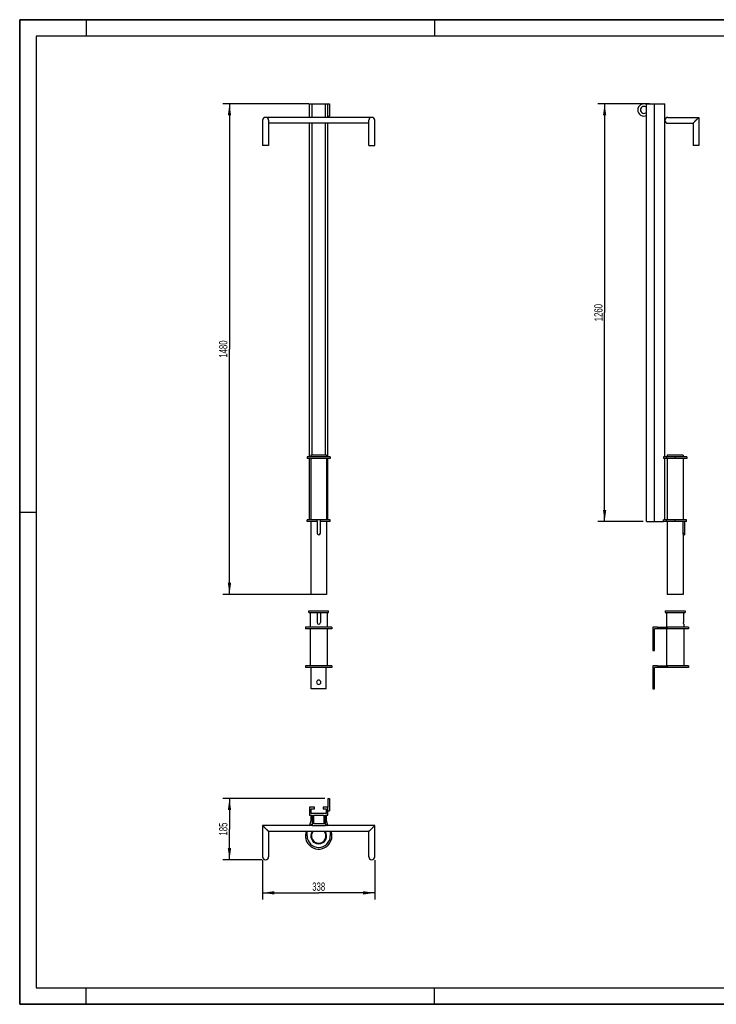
# Model space of a CAD drawing. Header units: millimetres. Extents: x 0 to 4200, y 0 to 2970.
# Tile 1 of 2: x 0 to 2100, y 0 to 2970. Entities that reach past the tile are written whole.
import ezdxf

# ---------------------------------------------------------------- set-up
doc = ezdxf.new("R2010")
doc.units = ezdxf.units.MM
doc.header["$LTSCALE"] = 231
doc.layers.get('0').update_dxf_attribs({"linetype": 'CONTINUOUS'})
doc.layers.add('005_AXIS', color=7, linetype='CONTINUOUS')
doc.layers.add('050_DIMENSIONING', color=7, linetype='CONTINUOUS')
doc.styles.get("Standard").update_dxf_attribs({"font": 'txt', "width": 0.7})
doc.dimstyles.new('DIMSTYLE_1', dxfattribs={"dimtxt": 25, "dimasz": 35, "dimexe": 2, "dimexo": 1, "dimtad": 1, "dimdec": 1, "dimtxsty": 'Standard', "dimblk": '_FILLED', "dimblk1": '_FILLED', "dimblk2": '_FILLED', "dimcen": 0.09, "dimazin": 2, "dimtp": 0.5, "dimtm": 0.5, "dimtfac": 1, "dimtdec": 1, "dimtofl": 0, "dimtmove": 0, "dimatfit": 3, "dimldrblk": '_FILLED', "dimfxl": 1, "dimtolj": 1, "dimarcsym": 0})
doc.dimstyles.new('DIMSTYLE_2', dxfattribs={"dimtxt": 25, "dimasz": 35, "dimexe": 2, "dimexo": 1, "dimtad": 1, "dimdec": 0, "dimtxsty": 'Standard', "dimblk": '_FILLED', "dimblk1": '_FILLED', "dimblk2": '_FILLED', "dimcen": 0.09, "dimazin": 2, "dimtp": 0.5, "dimtm": 0.5, "dimtfac": 1, "dimtdec": 0, "dimtofl": 0, "dimtmove": 0, "dimatfit": 3, "dimldrblk": '_FILLED', "dimfxl": 1, "dimtolj": 1, "dimarcsym": 0})
doc.dimstyles.new('DIMSTYLE_3', dxfattribs={"dimtxt": 25, "dimasz": 35, "dimexe": 2, "dimexo": 1, "dimtad": 1, "dimtxsty": 'Standard', "dimblk": '_FILLED', "dimblk1": '_FILLED', "dimblk2": '_FILLED', "dimcen": 0.09, "dimazin": 2, "dimtp": 1.2, "dimtm": 1.2, "dimtfac": 1, "dimtofl": 0, "dimtmove": 0, "dimatfit": 3, "dimldrblk": '_FILLED', "dimfxl": 1, "dimtolj": 1, "dimarcsym": 0})

# ---------------------------------------------------------------- blocks, each defined once
blk = doc.blocks.new('_FILLED')
at = {"color": 0, "linetype": 'ByBlock'}
blk.add_solid([(0, 0), (-1, 0.143), (-1, -0.143)], dxfattribs=at)
blk = doc.blocks.new('*D1')
at = {"layer": '050_DIMENSIONING', "color": 2, "linetype": 'Continuous', "transparency": 16777216}
for p, q in [((732.4, 435.2), (732.4, 316.2)), ((1070.4, 435.2), (1070.4, 316.2)), ((732.4, 336.2), (901.4, 336.2)), ((1070.4, 336.2), (901.4, 336.2))]:
    blk.add_line(p, q, dxfattribs=at)
at = {"layer": '050_DIMENSIONING', "color": 2, "linetype": 'Continuous', "transparency": 16777216, "xscale": 35, "yscale": 35, "zscale": 35, "rotation": 180}
blk.add_blockref('_FILLED', (732.4, 336.2), dxfattribs=at)
at = {"layer": '050_DIMENSIONING', "color": 2, "linetype": 'Continuous', "transparency": 16777216, "xscale": 35, "yscale": 35, "zscale": 35}
blk.add_blockref('_FILLED', (1070.4, 336.2), dxfattribs=at)
at = {"layer": '050_DIMENSIONING', "color": 2, "linetype": 'Continuous', "transparency": 16777216, "insert": (901.4, 367.5), "char_height": 25, "width": 83.036, "attachment_point": 2, "line_spacing_factor": 0.9}
blk.add_mtext('338', dxfattribs=at)
blk = doc.blocks.new('*D2')
at = {"layer": '050_DIMENSIONING', "color": 2, "linetype": 'Continuous', "transparency": 16777216}
for p, q in [((919.4, 620.7), (612.4, 620.7)), ((632.4, 620.7), (632.4, 528.5)), ((632.4, 436.2), (632.4, 528.5)), ((731.4, 436.2), (612.4, 436.2))]:
    blk.add_line(p, q, dxfattribs=at)
at = {"layer": '050_DIMENSIONING', "color": 2, "linetype": 'Continuous', "transparency": 16777216, "xscale": 35, "yscale": 35, "zscale": 35}
for p, rotation in [((632.4, 620.7), 90), ((632.4, 436.2), 270)]:
    blk.add_blockref('_FILLED', p, dxfattribs=dict(at, rotation=rotation))
at = {"layer": '050_DIMENSIONING', "color": 2, "linetype": 'Continuous', "transparency": 16777216, "insert": (601.1, 528.5), "char_height": 25, "width": 77.679, "attachment_point": 2, "rotation": 90, "line_spacing_factor": 0.9}
blk.add_mtext('185', dxfattribs=at)
blk = doc.blocks.new('*D3')
at = {"layer": '050_DIMENSIONING', "color": 2, "linetype": 'Continuous', "transparency": 16777216}
for p, q in [((871.4, 2716.4), (612.4, 2716.4)), ((632.4, 2716.4), (632.4, 1976.4)), ((632.4, 1236.4), (632.4, 1976.4)), ((891.4, 1236.4), (612.4, 1236.4))]:
    blk.add_line(p, q, dxfattribs=at)
at = {"layer": '050_DIMENSIONING', "color": 2, "linetype": 'Continuous', "transparency": 16777216, "xscale": 35, "yscale": 35, "zscale": 35}
for p, rotation in [((632.4, 2716.4), 90), ((632.4, 1236.4), 270)]:
    blk.add_blockref('_FILLED', p, dxfattribs=dict(at, rotation=rotation))
at = {"layer": '050_DIMENSIONING', "color": 2, "linetype": 'Continuous', "transparency": 16777216, "insert": (601.1, 1976.4), "char_height": 25, "width": 109.821, "attachment_point": 2, "rotation": 90, "line_spacing_factor": 0.9}
blk.add_mtext('1480', dxfattribs=at)
blk = doc.blocks.new('*D4')
at = {"layer": '050_DIMENSIONING', "color": 2, "linetype": 'Continuous', "transparency": 16777216}
for p, q in [((1898.8, 2716.4), (1743.3, 2716.4)), ((1763.3, 2716.4), (1763.3, 2086.4)), ((1763.3, 1456.4), (1763.3, 2086.4)), ((1879.8, 1456.4), (1743.3, 1456.4))]:
    blk.add_line(p, q, dxfattribs=at)
at = {"layer": '050_DIMENSIONING', "color": 2, "linetype": 'Continuous', "transparency": 16777216, "xscale": 35, "yscale": 35, "zscale": 35}
for p, rotation in [((1763.3, 2716.4), 90), ((1763.3, 1456.4), 270)]:
    blk.add_blockref('_FILLED', p, dxfattribs=dict(at, rotation=rotation))
at = {"layer": '050_DIMENSIONING', "color": 2, "linetype": 'Continuous', "transparency": 16777216, "insert": (1732.1, 2086.4), "char_height": 25, "width": 109.821, "attachment_point": 2, "rotation": 90, "line_spacing_factor": 0.9}
blk.add_mtext('1260', dxfattribs=at)

msp = doc.modelspace()

# ---------------------------------------------------------------- linework, layer by layer
at = {"color": 7, "linetype": 'Continuous'}
for p, q in [((0, 2970), (4200, 2970)), ((0, 0), (0, 2970)), ((873.379, 2716.437), (881.379, 2716.437)), ((873.379, 2675.437), (873.379, 2716.437)), ((881.379, 2716.437), (921.379, 2716.437)), ((881.379, 2675.437), (881.379, 2716.437)), ((921.379, 2716.437), (929.379, 2716.437)), ((921.379, 2675.437), (921.379, 2716.437)), ((929.379, 2675.437), (929.379, 2716.437)), ((1889.804, 2716.437), (1913.804, 2716.437)), ((1889.804, 1456.437), (1889.804, 2716.437)), ((1913.804, 2716.437), (1944.804, 2716.437)), ((1913.804, 1456.437), (1913.804, 2716.437)), ((1944.804, 2666.437), (1944.804, 2716.437)), ((1061.379, 2675.437), (741.379, 2675.437)), ((1953.804, 2675.437), (2047.804, 2675.437)), ((2047.804, 2675.437), (2038.804, 2666.437)), ((2047.804, 2675.437), (2047.804, 2590.437)), ((732.379, 2666.437), (732.379, 2590.437)), ((750.379, 2666.437), (750.379, 2590.437)), ((1052.379, 2657.437), (750.379, 2657.437)), ((873.379, 1651.437), (873.379, 2657.437)), ((881.379, 1656.437), (881.379, 2657.437)), ((921.379, 1656.437), (921.379, 2657.437)), ((929.379, 1651.437), (929.379, 2657.437)), ((1052.379, 2590.437), (1052.379, 2666.437)), ((1070.379, 2590.437), (1070.379, 2666.437)), ((1944.804, 1651.437), (1944.804, 2666.437)), ((1953.804, 2657.437), (2029.804, 2657.437)), ((2038.804, 2666.437), (2029.804, 2657.437)), ((2029.804, 2657.437), (2029.804, 2590.437)), ((741.379, 2590.437), (732.379, 2590.437)), ((750.379, 2590.437), (741.379, 2590.437)), ((1052.379, 2590.437), (1061.379, 2590.437)), ((1061.379, 2590.437), (1070.379, 2590.437)), ((2047.804, 2590.437), (2029.804, 2590.437)), ((866.379, 1651.437), (866.379, 1646.437)), ((877.379, 1651.437), (866.379, 1651.437)), ((877.379, 1646.437), (866.379, 1646.437)), ((873.379, 1461.437), (873.379, 1646.437)), ((925.379, 1651.437), (877.379, 1651.437)), ((925.379, 1646.437), (877.379, 1646.437)), ((936.379, 1651.437), (925.379, 1651.437)), ((936.379, 1646.437), (925.379, 1646.437)), ((929.379, 1461.437), (929.379, 1646.437)), ((936.379, 1651.437), (936.379, 1646.437)), ((1944.804, 1651.437), (1940.804, 1651.437)), ((1940.804, 1651.437), (1940.804, 1646.437)), ((1944.804, 1646.437), (1940.804, 1646.437)), ((1949.464, 1651.437), (1944.804, 1651.437)), ((1949.464, 1646.437), (1944.804, 1646.437)), ((1944.804, 1461.437), (1944.804, 1646.437)), ((1975.804, 1651.437), (1949.464, 1651.437)), ((1949.464, 1651.437), (1949.464, 1646.437)), ((1975.804, 1646.437), (1949.464, 1646.437)), ((1951.804, 1656.437), (1951.804, 1651.437)), ((1951.804, 1646.437), (1951.804, 1461.437)), ((1999.804, 1651.437), (1975.804, 1651.437)), ((1999.804, 1646.437), (1975.804, 1646.437)), ((1999.804, 1656.437), (1999.804, 1651.437)), ((2010.804, 1651.437), (1999.804, 1651.437)), ((2010.804, 1646.437), (1999.804, 1646.437)), ((2010.804, 1651.437), (2010.804, 1646.437)), ((866.379, 1456.437), (866.379, 1461.437)), ((877.379, 1461.437), (866.379, 1461.437)), ((877.379, 1456.437), (866.379, 1456.437)), ((877.391, 1461.437), (877.379, 1461.437)), ((877.391, 1456.437), (877.379, 1456.437)), ((896.379, 1461.437), (877.391, 1461.437)), ((896.379, 1456.437), (877.391, 1456.437)), ((896.379, 1456.437), (896.379, 1461.437)), ((906.379, 1456.437), (906.379, 1461.437)), ((925.367, 1461.437), (906.379, 1461.437)), ((925.367, 1456.437), (906.379, 1456.437)), ((925.379, 1461.437), (925.367, 1461.437)), ((925.379, 1456.437), (925.367, 1456.437)), ((936.379, 1461.437), (925.379, 1461.437)), ((936.379, 1456.437), (925.379, 1456.437)), ((936.379, 1456.437), (936.379, 1461.437)), ((1889.804, 1456.437), (1913.804, 1456.437)), ((1913.804, 1456.437), (1940.804, 1456.437)), ((1944.804, 1461.437), (1940.804, 1461.437)), ((1940.804, 1456.437), (1940.804, 1461.437)), ((1949.464, 1456.437), (1940.804, 1456.437)), ((1949.464, 1461.437), (1944.804, 1461.437)), ((1975.804, 1461.437), (1949.464, 1461.437)), ((1949.464, 1456.437), (1949.464, 1461.437)), ((1975.804, 1456.437), (1949.464, 1456.437)), ((1951.804, 1456.437), (1951.804, 1236.437)), ((2010.445, 1461.437), (1975.804, 1461.437)), ((1999.277, 1456.437), (1975.804, 1456.437)), ((2004.277, 1456.437), (1999.277, 1456.437)), ((2010.445, 1456.437), (2004.277, 1456.437)), ((2010.445, 1456.437), (2010.445, 1461.437)), ((896.379, 1181.437), (896.379, 1151.437)), ((906.379, 1181.437), (906.379, 1151.437)), ((1949.804, 1181.437), (1949.804, 1137.437)), ((2001.318, 1181.437), (2001.318, 1151.437)), ((861.379, 1137.437), (861.379, 1132.437)), ((875.379, 1137.437), (861.379, 1137.437)), ((875.379, 1132.437), (861.379, 1132.437)), ((927.379, 1137.437), (875.379, 1137.437)), ((927.379, 1132.437), (875.379, 1132.437)), ((941.379, 1137.437), (927.379, 1137.437)), ((941.379, 1132.437), (927.379, 1132.437)), ((941.379, 1137.437), (941.379, 1132.437)), ((1908.804, 1137.437), (1908.804, 1067.437)), ((1922.477, 1137.437), (1908.804, 1137.437)), ((1913.804, 1067.437), (1913.804, 1132.437)), ((1922.477, 1132.437), (1913.804, 1132.437)), ((1922.477, 1137.437), (1952.103, 1137.437)), ((1952.103, 1132.437), (1922.477, 1132.437)), ((1949.804, 1132.437), (1949.804, 1021.437)), ((2001.804, 1137.437), (1952.103, 1137.437)), ((2001.804, 1132.437), (1952.103, 1132.437)), ((2001.804, 1146.437), (2001.804, 1137.437)), ((2015.804, 1137.437), (2001.804, 1137.437)), ((2015.804, 1132.437), (2001.804, 1132.437)), ((2001.804, 1132.437), (2001.804, 1021.437)), ((2015.804, 1137.437), (2015.804, 1132.437)), ((1908.804, 1067.437), (1913.804, 1067.437)), ((875.379, 1021.437), (861.379, 1021.437)), ((877.379, 1016.437), (861.379, 1016.437)), ((927.379, 1021.437), (875.379, 1021.437)), ((877.391, 1016.437), (877.379, 1016.437)), ((901.379, 1016.437), (877.391, 1016.437)), ((878.879, 951.437), (878.879, 1016.437)), ((925.366, 1016.437), (901.379, 1016.437)), ((923.879, 951.437), (923.879, 1016.437)), ((925.379, 1016.437), (925.366, 1016.437)), ((941.379, 1016.437), (925.379, 1016.437)), ((941.379, 1021.437), (927.379, 1021.437)), ((1922.477, 1021.437), (1908.804, 1021.437)), ((1908.804, 1021.437), (1908.804, 951.437)), ((1922.477, 1016.437), (1913.804, 1016.437)), ((1913.804, 951.437), (1913.804, 1016.437)), ((1922.477, 1021.437), (1952.103, 1021.437)), ((1952.103, 1016.437), (1922.477, 1016.437)), ((2001.804, 1021.437), (1952.103, 1021.437)), ((1999.804, 1016.437), (1952.103, 1016.437)), ((2015.804, 1016.437), (1999.804, 1016.437)), ((2015.804, 1021.437), (2001.804, 1021.437)), ((923.879, 951.437), (878.879, 951.437)), ((1908.804, 951.437), (1913.804, 951.437)), ((873.379, 594.224), (873.379, 570.224)), ((888.379, 594.224), (873.379, 594.224)), ((888.379, 589.224), (888.379, 594.224)), ((914.379, 594.224), (914.379, 589.224)), ((929.379, 594.224), (914.379, 594.224)), ((929.379, 570.224), (929.379, 594.224)), ((873.379, 570.224), (881.379, 570.224)), ((878.379, 589.224), (888.379, 589.224)), ((878.379, 575.224), (878.379, 589.224)), ((924.379, 575.224), (878.379, 575.224)), ((878.879, 561.55), (878.879, 570.224)), ((881.379, 570.224), (881.379, 539.224)), ((886.379, 570.224), (916.379, 570.224)), ((886.379, 544.224), (886.379, 570.224)), ((914.379, 589.224), (924.379, 589.224)), ((916.379, 570.224), (916.379, 544.224)), ((921.379, 570.224), (929.379, 570.224)), ((921.379, 539.224), (921.379, 570.224)), ((923.879, 570.224), (923.879, 561.55)), ((924.379, 589.224), (924.379, 575.224)), ((732.379, 539.224), (732.379, 445.224)), ((881.379, 539.224), (732.379, 539.224)), ((741.379, 530.224), (732.379, 539.224)), ((874.45, 539.224), (881.379, 543.224)), ((881.379, 539.224), (921.379, 539.224)), ((916.379, 544.224), (886.379, 544.224)), ((921.379, 543.224), (928.307, 539.224)), ((1070.379, 539.224), (921.379, 539.224)), ((1061.379, 530.224), (1070.379, 539.224)), ((1070.379, 445.224), (1070.379, 539.224)), ((750.379, 521.224), (741.379, 530.224)), ((750.379, 521.224), (750.379, 445.224)), ((1052.379, 521.224), (750.379, 521.224)), ((866.379, 508.224), (866.379, 521.224)), ((936.379, 521.224), (936.379, 508.224)), ((1052.379, 521.224), (1061.379, 530.224)), ((1052.379, 445.224), (1052.379, 521.224)), ((0, 0), (4200, 0))]:
    msp.add_line(p, q, dxfattribs=at)
at = {"color": 3, "linetype": 'Continuous'}
for p, q in [((0, 2970), (0, 0)), ((4200, 2970), (0, 2970)), ((200, 2970), (200, 2920)), ((1250, 2970), (1250, 2920)), ((0, 1485), (50, 1485)), ((200, 0), (200, 50)), ((1250, 0), (1250, 50)), ((4200, 0), (0, 0))]:
    msp.add_line(p, q, dxfattribs=at)
at = {"color": 5, "linetype": 'Continuous'}
for p, q in [((50, 2920), (50, 50)), ((4150, 2920), (50, 2920)), ((50, 50), (4150, 50))]:
    msp.add_line(p, q, dxfattribs=at)
at = {"color": 9, "linetype": 'Continuous'}
for p, q in [((1975.804, 1651.437), (1975.804, 1646.437)), ((1975.804, 1456.437), (1975.804, 1461.437)), ((1922.477, 1137.437), (1922.477, 1132.437)), ((1952.103, 1137.437), (1952.103, 1132.437)), ((1922.477, 1021.437), (1922.477, 1016.437)), ((1952.103, 1021.437), (1952.103, 1016.437))]:
    msp.add_line(p, q, dxfattribs=at)
at = {"color": 7, "linetype": 'Continuous'}
for points in [[(2047.804, 2675.437), (2047.79, 2675.424), (2047.749, 2675.383), (2047.681, 2675.314), (2047.584, 2675.218), (2047.458, 2675.091), (2047.301, 2674.934), (2047.112, 2674.745), (2046.888, 2674.521), (2046.628, 2674.261), (2046.33, 2673.964), (2045.992, 2673.626), (2045.613, 2673.246), (2045.19, 2672.823), (2044.722, 2672.356), (2044.21, 2671.844), (2043.654, 2671.287), (2043.055, 2670.688), (2042.416, 2670.049), (2041.741, 2669.375), (2041.036, 2668.669), (2040.306, 2667.939), (2039.559, 2667.192), (2038.804, 2666.437)], [(2038.804, 2666.437), (2038.048, 2665.682), (2037.302, 2664.935), (2036.572, 2664.205), (2035.866, 2663.499), (2035.191, 2662.825), (2034.552, 2662.186), (2033.954, 2661.587), (2033.397, 2661.031), (2032.885, 2660.519), (2032.418, 2660.051), (2031.995, 2659.628), (2031.615, 2659.248), (2031.277, 2658.91), (2030.979, 2658.613), (2030.719, 2658.353), (2030.496, 2658.129), (2030.306, 2657.94), (2030.149, 2657.783), (2030.023, 2657.656), (2029.926, 2657.56), (2029.858, 2657.491), (2029.817, 2657.451), (2029.804, 2657.437)], [(741.379, 530.224), (740.624, 530.979), (739.877, 531.725), (739.148, 532.455), (738.442, 533.16), (737.767, 533.835), (737.128, 534.474), (736.529, 535.073), (735.973, 535.629), (735.461, 536.141), (734.994, 536.609), (734.57, 537.032), (734.191, 537.412), (733.853, 537.75), (733.555, 538.047), (733.295, 538.307), (733.071, 538.531), (732.882, 538.721), (732.724, 538.878), (732.598, 539.004), (732.501, 539.101), (732.433, 539.169), (732.392, 539.21), (732.379, 539.224)], [(1061.379, 530.224), (1062.134, 530.979), (1062.88, 531.725), (1063.61, 532.455), (1064.315, 533.16), (1064.99, 533.835), (1065.629, 534.474), (1066.228, 535.073), (1066.784, 535.629), (1067.296, 536.141), (1067.764, 536.609), (1068.187, 537.032), (1068.567, 537.412), (1068.905, 537.75), (1069.203, 538.047), (1069.463, 538.307), (1069.686, 538.531), (1069.876, 538.721), (1070.033, 538.878), (1070.159, 539.004), (1070.256, 539.101), (1070.324, 539.169), (1070.365, 539.21), (1070.379, 539.224)], [(750.379, 521.224), (750.365, 521.237), (750.324, 521.278), (750.256, 521.346), (750.159, 521.443), (750.033, 521.569), (749.876, 521.726), (749.686, 521.916), (749.463, 522.14), (749.203, 522.4), (748.905, 522.697), (748.567, 523.036), (748.187, 523.415), (747.764, 523.838), (747.296, 524.306), (746.784, 524.818), (746.228, 525.374), (745.629, 525.973), (744.99, 526.612), (744.315, 527.287), (743.61, 527.992), (742.88, 528.722), (742.134, 529.468), (741.379, 530.224)], [(1052.379, 521.224), (1052.392, 521.237), (1052.433, 521.278), (1052.501, 521.346), (1052.598, 521.443), (1052.724, 521.569), (1052.882, 521.726), (1053.071, 521.916), (1053.295, 522.14), (1053.555, 522.4), (1053.853, 522.697), (1054.191, 523.036), (1054.57, 523.415), (1054.994, 523.838), (1055.461, 524.306), (1055.973, 524.818), (1056.529, 525.374), (1057.128, 525.973), (1057.767, 526.612), (1058.442, 527.287), (1059.148, 527.992), (1059.877, 528.722), (1060.624, 529.468), (1061.379, 530.224)]]:
    msp.add_lwpolyline(points, dxfattribs=at)
for centre, radius, start, end in [((741.379, 2666.437), 9, 90, 180), ((741.379, 2666.437), 9, 0, 90), ((1061.379, 2666.437), 9, 90, 180), ((1061.379, 2666.437), 9, 0, 90), ((1953.804, 2666.437), 9, 90, 270), ((901.379, 1151.437), 5, 180, 270), ((901.379, 1151.437), 5, 270, 360), ((828.879, 561.55), 50, 333.477081, 360), ((973.879, 561.55), 50, 180, 206.522919), ((901.379, 508.224), 40, 161.029429, 214.727922), ((901.379, 508.224), 35, 180, 360), ((901.379, 508.224), 40, 214.727922, 18.970571), ((741.379, 445.224), 9, 180, 270), ((741.379, 445.224), 9, 270, 360), ((1061.379, 445.224), 9, 180, 270), ((1061.379, 445.224), 9, 270, 360)]:
    msp.add_arc(centre, radius, start, end, dxfattribs=at)
msp.add_open_spline([(2001.804, 1146.437), (2001.779, 1146.564), (2001.474, 1148.211), (2001.318, 1149.891), (2001.318, 1151.437)], degree=3, knots=[0, 0, 0, 0, 0.07725842, 1, 1, 1, 1], dxfattribs=at)
at = {"layer": '005_AXIS', "color": 7, "linetype": 'Continuous'}
for p, q in [((929.379, 2716.437), (934.379, 2716.437)), ((934.379, 2716.437), (934.379, 2708.446)), ((934.379, 2708.446), (934.379, 2708.437)), ((934.379, 2708.437), (934.379, 2697.937)), ((929.379, 2679.437), (934.379, 2679.437)), ((934.379, 2697.937), (934.379, 2687.437)), ((934.379, 2687.437), (934.379, 2687.428)), ((934.379, 2687.428), (934.379, 2679.437)), ((877.379, 1656.437), (877.379, 1651.437)), ((879.379, 1656.437), (877.379, 1656.437)), ((877.379, 1646.437), (877.379, 1461.437)), ((901.379, 1656.437), (879.379, 1656.437)), ((923.379, 1656.437), (901.379, 1656.437)), ((925.379, 1656.437), (923.379, 1656.437)), ((925.379, 1656.437), (925.379, 1651.437)), ((925.379, 1646.437), (925.379, 1461.437)), ((1953.804, 1656.437), (1951.804, 1656.437)), ((1997.804, 1656.437), (1953.804, 1656.437)), ((1999.804, 1656.437), (1997.804, 1656.437)), ((1999.804, 1646.437), (1999.804, 1461.437)), ((877.379, 1456.437), (877.379, 1236.437)), ((906.379, 1461.437), (896.379, 1461.437)), ((896.379, 1456.437), (896.379, 1421.437)), ((906.379, 1421.437), (906.379, 1456.437)), ((925.379, 1456.437), (925.379, 1236.437)), ((1999.277, 1456.437), (1999.277, 1421.437)), ((2004.277, 1456.437), (2004.277, 1421.437)), ((1999.804, 1416.437), (2004.277, 1416.437)), ((1999.804, 1416.437), (1999.804, 1236.437)), ((2004.277, 1421.437), (2004.277, 1416.437)), ((879.379, 1236.437), (877.379, 1236.437)), ((901.379, 1236.437), (879.379, 1236.437)), ((923.379, 1236.437), (901.379, 1236.437)), ((925.379, 1236.437), (923.379, 1236.437)), ((1953.804, 1236.437), (1951.804, 1236.437)), ((1997.804, 1236.437), (1953.804, 1236.437)), ((1999.804, 1236.437), (1997.804, 1236.437)), ((871.379, 1186.437), (877.379, 1186.437)), ((871.379, 1181.437), (871.379, 1186.437)), ((871.379, 1181.437), (875.379, 1181.437)), ((875.379, 1181.437), (875.398, 1181.437)), ((875.379, 1181.437), (875.379, 1137.437)), ((875.398, 1181.437), (896.379, 1181.437)), ((877.379, 1186.437), (901.379, 1186.437)), ((896.379, 1181.437), (901.379, 1181.437)), ((901.379, 1186.437), (925.379, 1186.437)), ((901.379, 1181.437), (906.379, 1181.437)), ((906.379, 1181.437), (927.359, 1181.437)), ((925.379, 1186.437), (931.379, 1186.437)), ((927.359, 1181.437), (927.379, 1181.437)), ((927.379, 1181.437), (927.379, 1137.437)), ((927.379, 1181.437), (931.379, 1181.437)), ((931.379, 1181.437), (931.379, 1186.437)), ((1945.804, 1186.437), (1951.804, 1186.437)), ((1945.804, 1186.437), (1945.804, 1181.437)), ((1945.804, 1181.437), (1949.804, 1181.437)), ((1949.804, 1181.437), (2001.318, 1181.437)), ((1951.804, 1186.437), (1951.89, 1186.437)), ((1951.89, 1186.437), (1999.277, 1186.437)), ((1999.277, 1186.437), (2005.804, 1186.437)), ((2001.318, 1181.437), (2005.804, 1181.437)), ((2005.804, 1186.437), (2005.804, 1181.437)), ((875.379, 1132.437), (875.379, 1021.437)), ((927.379, 1132.437), (927.379, 1021.437)), ((861.379, 1021.437), (861.379, 1016.437)), ((941.379, 1021.437), (941.379, 1016.437)), ((2015.804, 1021.437), (2015.804, 1016.437)), ((929.379, 620.724), (934.379, 620.724)), ((929.379, 620.724), (929.379, 612.724)), ((929.379, 612.724), (929.379, 594.224)), ((934.379, 620.724), (934.379, 612.733)), ((934.379, 612.733), (934.379, 612.724)), ((934.379, 612.724), (934.379, 591.724)), ((929.379, 583.724), (934.379, 583.724)), ((934.379, 591.724), (934.379, 591.714)), ((934.379, 591.714), (934.379, 583.724))]:
    msp.add_line(p, q, dxfattribs=at)
at = {"layer": '005_AXIS', "color": 9, "linetype": 'Continuous'}
msp.add_line((1999.277, 1421.437), (2004.277, 1421.437), dxfattribs=at)
at = {"layer": '005_AXIS', "color": 7, "linetype": 'Continuous'}
for centre, radius, start, end in [((1881.804, 2697.937), 18.5, 64.377972, 180), ((1881.804, 2697.937), 10.5, 40.367594, 180), ((1881.804, 2697.937), 18.5, 180, 295.622028), ((1881.804, 2697.937), 10.5, 180, 319.632406), ((901.379, 1421.437), 5, 180, 360), ((901.379, 971.437), 6.5, 0, 180), ((901.379, 971.437), 6.5, 180, 360), ((901.379, 508.224), 24, 147.187808, 270), ((901.379, 508.224), 22, 143.77036, 270), ((901.379, 508.224), 24, 270, 32.812192), ((901.379, 508.224), 22, 270, 36.22964)]:
    msp.add_arc(centre, radius, start, end, dxfattribs=at)
msp.add_open_spline([(1999.277, 1421.437), (1999.277, 1420.255), (1999.406, 1418.575), (1999.702, 1416.922), (1999.804, 1416.437)], degree=3, knots=[0, 0, 0, 0, 0.70440557, 1, 1, 1, 1], dxfattribs=at)

# ---------------------------------------------------------------- dimensions: what is measured, and where the dimension line sits
at = {"layer": '050_DIMENSIONING', "color": 2, "linetype": 'Continuous'}
for base, p1, p2, angle, dimstyle, picture, middle in [((632.379, 1236.437), (872.379, 2716.437), (892.379, 1236.437), 270, 'DIMSTYLE_3', '*D3', (632.379, 1972.866)), ((1763.304, 2716.437), (1880.804, 1456.437), (1899.804, 2716.437), 90, 'DIMSTYLE_3', '*D4', (1763.304, 2082.866)), ((632.378676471, 436.223535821), (920.378676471, 620.723535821), (732.378676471, 436.223535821), 270, 'DIMSTYLE_2', '*D2', (632.378676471, 524.902112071)), ((732.379, 336.224), (1070.379, 436.224), (732.379, 436.224), 180, 'DIMSTYLE_1', '*D1', (897.807, 336.224))]:
    dim = msp.add_linear_dim(base=base, p1=p1, p2=p2, angle=angle, dimstyle=dimstyle, dxfattribs=at)
    dim.commit()
    dim.dimension.update_dxf_attribs({"geometry": picture, "text_midpoint": middle, "dimtype": 160})

doc.saveas('drawing.dxf')
